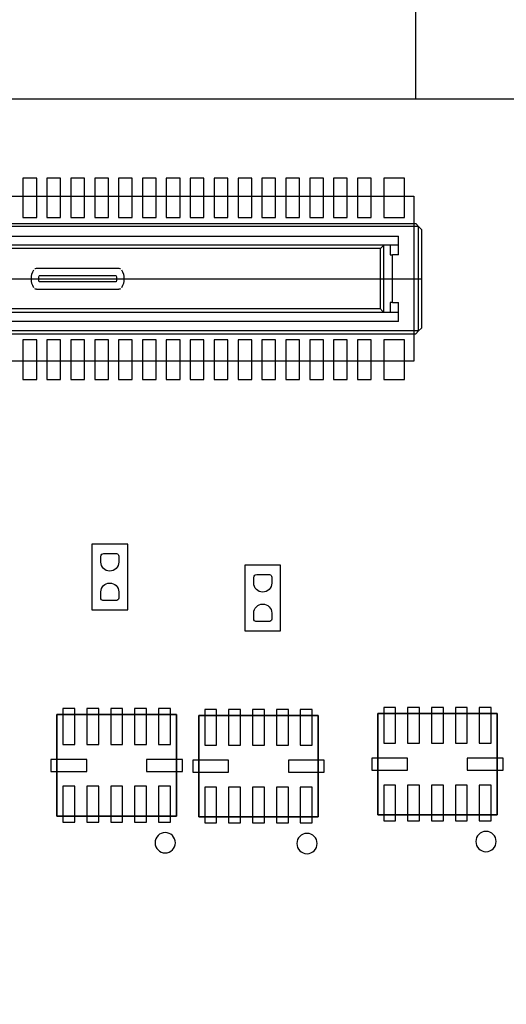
# Model space of a CAD drawing. Extents: x 24 to 161, y 5 to 143.
# Tile 8 of 14: x 58 to 66, y 30 to 46. Entities that reach past the tile are written whole.
import ezdxf

# ---------------------------------------------------------------- set-up
doc = ezdxf.new("R2010")
doc.units = 0
for name, color, linetype in [('BG_OUTLINE', 7, 'CONTINUOUS'), ('PG_ASSEMBLY_BOTTOM', 211, 'CONTINUOUS'), ('PG_SILKSCREEN_BOTTOM', 243, 'CONTINUOUS'), ('PIN_BOTTOM', 1, 'CONTINUOUS')]:
    doc.layers.add(name, color=color, linetype=linetype)

msp = doc.modelspace()

# ---------------------------------------------------------------- linework, layer by layer
at = {"layer": 'BG_OUTLINE'}
msp.add_lwpolyline([(49.190402, 44.786296), (49.190402, 46.950376), (64.281812, 46.950376), (64.281812, 44.786296)], close=True, dxfattribs=at)
msp.add_lwpolyline([(32.12973, 4.786376), (80.129634, 4.786376, 0.414205), (83.629246, 8.286242), (83.629246, 41.286176, 0.414226), (80.129634, 44.786296), (32.12973, 44.786296, 0.414268), (28.629356, 41.286176), (28.629356, 8.286242, 0.414248)], format="xyb", close=True, dxfattribs=at)
at = {"layer": 'PG_ASSEMBLY_BOTTOM'}
for points in [[(42.993056, 43.159934), (64.252856, 43.159934), (64.252856, 40.399716), (42.993056, 40.399716)], [(60.276486, 32.780732), (58.27649, 32.780732), (58.27649, 34.4805), (60.276486, 34.4805)], [(60.276486, 32.780732), (58.27649, 32.780732), (58.27649, 34.4805), (60.276486, 34.4805)], [(62.650624, 32.76727), (60.650628, 32.76727), (60.650628, 34.467038), (62.650624, 34.467038)], [(62.650624, 32.76727), (60.650628, 32.76727), (60.650628, 34.467038), (62.650624, 34.467038)], [(65.647316, 32.800798), (63.64732, 32.800798), (63.64732, 34.500566), (65.647316, 34.500566)], [(65.647316, 32.800798), (63.64732, 32.800798), (63.64732, 34.500566), (65.647316, 34.500566)]]:
    msp.add_lwpolyline(points, close=True, dxfattribs=at)
for points in [[(58.861198, 37.334698), (58.861198, 36.234878)], [(59.461146, 37.334698), (58.861198, 37.334698)], [(59.461146, 36.234878), (59.461146, 37.334698)], [(62.022228, 36.982146), (61.42228, 36.982146)], [(61.42228, 36.982146), (61.42228, 35.882326)], [(62.022228, 35.882326), (62.022228, 36.982146)], [(58.861198, 36.234878), (59.461146, 36.234878)], [(61.42228, 35.882326), (62.022228, 35.882326)]]:
    msp.add_lwpolyline(points, dxfattribs=at)
at = {"layer": 'PG_SILKSCREEN_BOTTOM'}
for points in [[(42.96283, 42.705274), (64.283082, 42.705274)], [(64.332866, 42.654982), (64.283082, 42.705274)], [(64.332866, 42.654982), (42.913046, 42.654982)], [(64.332866, 40.905176), (64.332866, 42.654982)], [(64.38265, 42.604944), (64.332866, 42.654982)], [(64.38265, 42.604944), (64.38265, 40.95496)], [(43.252644, 42.494962), (63.993014, 42.494962)], [(63.993014, 42.180002), (63.993014, 42.494962)], [(63.993014, 42.344848), (43.252644, 42.344848)], [(63.692532, 42.285158), (43.55338, 42.285158)], [(63.692532, 42.285158), (63.702946, 42.295572)], [(63.692532, 41.275), (63.692532, 42.285158)], [(63.702946, 42.295572), (63.713106, 42.305478)], [(63.713106, 42.305478), (63.72225, 42.314876)], [(63.72225, 42.314876), (63.73114, 42.323766)], [(63.73114, 42.323766), (63.738506, 42.330878)], [(63.738506, 42.330878), (63.744348, 42.336974)], [(63.744348, 42.336974), (63.74892, 42.341292)], [(63.74892, 42.341292), (63.751714, 42.344086)], [(63.751714, 42.344086), (63.751968, 42.34434)], [(63.751714, 41.216072), (63.751714, 42.344086)], [(63.751968, 42.34434), (63.752222, 42.344594)], [(63.752222, 42.344594), (63.752476, 42.344848)], [(63.752476, 42.344848), (63.75273, 42.344848)], [(63.75273, 42.344848), (63.753238, 42.344848)], [(63.85814, 42.344848), (63.85814, 42.180002)], [(63.85814, 42.180002), (63.892938, 42.180002)], [(63.993014, 42.180002), (63.892938, 42.180002)], [(63.892938, 41.380156), (63.892938, 42.180002)], [(57.931558, 41.954958), (59.314334, 41.954958)], [(42.913046, 41.779952), (64.38265, 41.779952)], [(59.265566, 41.82999), (57.980326, 41.82999)], [(59.265566, 41.730168), (57.980326, 41.730168)], [(57.931558, 41.604946), (59.314334, 41.604946)], [(63.692532, 41.275), (43.55338, 41.275)], [(63.692532, 41.275), (63.702946, 41.264586)], [(63.702946, 41.264586), (63.713106, 41.254426)], [(63.713106, 41.254426), (63.72225, 41.245028)], [(63.72225, 41.245028), (63.73114, 41.236392)], [(63.73114, 41.236392), (63.738506, 41.229026)], [(63.738506, 41.229026), (63.744348, 41.22293)], [(63.744348, 41.22293), (63.74892, 41.218866)], [(63.85814, 41.380156), (63.85814, 41.215056)], [(63.892938, 41.380156), (63.85814, 41.380156)], [(63.892938, 41.380156), (63.993014, 41.380156)], [(63.993014, 41.064942), (63.993014, 41.380156)], [(63.993014, 41.215056), (43.252644, 41.215056)], [(63.993014, 41.064942), (43.252644, 41.064942)], [(63.74892, 41.218866), (63.751714, 41.216072)], [(63.751968, 41.215564), (63.751714, 41.216072)], [(63.752222, 41.215564), (63.751968, 41.215564)], [(63.752476, 41.215056), (63.752222, 41.215564)], [(63.75273, 41.215056), (63.752476, 41.215056)], [(63.753238, 41.215056), (63.75273, 41.215056)], [(64.332866, 40.905176), (42.913046, 40.905176)], [(64.283082, 40.854884), (64.332866, 40.905176)], [(64.38265, 40.95496), (64.332866, 40.905176)], [(42.96283, 40.854884), (64.283082, 40.854884)], [(60.276486, 34.4805), (58.27649, 34.4805), (58.27649, 32.780732), (60.276486, 32.780732), (60.276486, 34.4805)], [(62.650624, 34.467038), (60.650628, 34.467038), (60.650628, 32.76727), (62.650624, 32.76727), (62.650624, 34.467038)], [(65.647316, 34.500566), (63.64732, 34.500566), (63.64732, 32.800798), (65.647316, 32.800798), (65.647316, 34.500566)]]:
    msp.add_lwpolyline(points, dxfattribs=at)
for points in [[(57.888124, 41.629838, -0.268166), (57.888124, 41.930066)], [(57.907428, 41.948862, -0.126556), (57.931558, 41.954958)], [(59.314334, 41.954958, -0.12706), (59.338464, 41.948862)], [(59.357768, 41.930066, -0.268041), (59.357768, 41.629838)], [(57.980326, 41.730168, -0.14576), (57.980326, 41.82999)], [(59.265566, 41.82999, -0.145643), (59.265566, 41.730168)], [(57.931558, 41.604946, -0.126236), (57.907428, 41.611042)], [(59.338464, 41.611042, -0.126737), (59.314334, 41.604946)], [(60.259722, 32.335216, 1), (59.918854, 32.335216, 1), (60.259722, 32.335216)], [(62.63386, 32.321754, 1), (62.292992, 32.321754, 1), (62.63386, 32.321754)], [(65.630552, 32.355282, 1), (65.289684, 32.355282, 1), (65.630552, 32.355282)]]:
    msp.add_lwpolyline(points, format="xyb", dxfattribs=at)
at = {"layer": 'PIN_BOTTOM'}
for points in [[(57.707784, 43.464734), (57.707784, 42.804842), (57.937908, 42.804842), (57.937908, 43.464734)], [(58.107834, 43.464734), (58.107834, 42.804842), (58.337958, 42.804842), (58.337958, 43.464734)], [(58.507884, 43.464734), (58.507884, 42.804842), (58.738008, 42.804842), (58.738008, 43.464734)], [(58.907934, 43.464734), (58.907934, 42.804842), (59.138058, 42.804842), (59.138058, 43.464734)], [(59.307984, 43.464734), (59.307984, 42.804842), (59.538108, 42.804842), (59.538108, 43.464734)], [(59.70778, 43.464734), (59.70778, 42.804842), (59.937904, 42.804842), (59.937904, 43.464734)], [(60.10783, 43.464734), (60.10783, 42.804842), (60.337954, 42.804842), (60.337954, 43.464734)], [(60.50788, 43.464734), (60.50788, 42.804842), (60.738004, 42.804842), (60.738004, 43.464734)], [(60.90793, 43.464734), (60.90793, 42.804842), (61.138054, 42.804842), (61.138054, 43.464734)], [(61.30798, 43.464734), (61.30798, 42.804842), (61.538104, 42.804842), (61.538104, 43.464734)], [(61.707776, 43.464734), (61.707776, 42.804842), (61.9379, 42.804842), (61.9379, 43.464734)], [(62.107826, 43.464734), (62.107826, 42.804842), (62.33795, 42.804842), (62.33795, 43.464734)], [(62.507876, 43.464734), (62.507876, 42.804842), (62.738, 42.804842), (62.738, 43.464734)], [(62.907926, 43.464734), (62.907926, 42.804842), (63.13805, 42.804842), (63.13805, 43.464734)], [(63.307976, 43.464734), (63.307976, 42.804842), (63.5381, 42.804842), (63.5381, 43.464734)], [(63.747904, 43.464734), (63.747904, 42.804842), (64.097916, 42.804842), (64.097916, 43.464734)], [(57.707784, 40.755062), (57.707784, 40.09517), (57.937908, 40.09517), (57.937908, 40.755062)], [(58.107834, 40.755062), (58.107834, 40.09517), (58.337958, 40.09517), (58.337958, 40.755062)], [(58.507884, 40.755062), (58.507884, 40.09517), (58.738008, 40.09517), (58.738008, 40.755062)], [(58.907934, 40.755062), (58.907934, 40.09517), (59.138058, 40.09517), (59.138058, 40.755062)], [(59.307984, 40.755062), (59.307984, 40.09517), (59.538108, 40.09517), (59.538108, 40.755062)], [(59.70778, 40.755062), (59.70778, 40.09517), (59.937904, 40.09517), (59.937904, 40.755062)], [(60.10783, 40.755062), (60.10783, 40.09517), (60.337954, 40.09517), (60.337954, 40.755062)], [(60.50788, 40.755062), (60.50788, 40.09517), (60.738004, 40.09517), (60.738004, 40.755062)], [(60.90793, 40.755062), (60.90793, 40.09517), (61.138054, 40.09517), (61.138054, 40.755062)], [(61.30798, 40.755062), (61.30798, 40.09517), (61.538104, 40.09517), (61.538104, 40.755062)], [(61.707776, 40.755062), (61.707776, 40.09517), (61.9379, 40.09517), (61.9379, 40.755062)], [(62.107826, 40.755062), (62.107826, 40.09517), (62.33795, 40.09517), (62.33795, 40.755062)], [(62.507876, 40.755062), (62.507876, 40.09517), (62.738, 40.09517), (62.738, 40.755062)], [(62.907926, 40.755062), (62.907926, 40.09517), (63.13805, 40.09517), (63.13805, 40.755062)], [(63.307976, 40.755062), (63.307976, 40.09517), (63.5381, 40.09517), (63.5381, 40.755062)], [(63.747904, 40.755062), (63.747904, 40.09517), (64.097916, 40.09517), (64.097916, 40.755062)], [(58.576464, 33.980628), (58.576464, 34.580576), (58.376566, 34.580576), (58.376566, 33.980628)], [(58.976514, 33.980628), (58.976514, 34.580576), (58.776616, 34.580576), (58.776616, 33.980628)], [(59.376564, 33.980628), (59.376564, 34.580576), (59.176666, 34.580576), (59.176666, 33.980628)], [(59.776614, 33.980628), (59.776614, 34.580576), (59.576716, 34.580576), (59.576716, 33.980628)], [(60.176664, 33.980628), (60.176664, 34.580576), (59.976766, 34.580576), (59.976766, 33.980628)], [(60.950602, 33.967166), (60.950602, 34.567114), (60.750704, 34.567114), (60.750704, 33.967166)], [(61.350652, 33.967166), (61.350652, 34.567114), (61.150754, 34.567114), (61.150754, 33.967166)], [(61.750702, 33.967166), (61.750702, 34.567114), (61.550804, 34.567114), (61.550804, 33.967166)], [(62.150752, 33.967166), (62.150752, 34.567114), (61.950854, 34.567114), (61.950854, 33.967166)], [(62.550802, 33.967166), (62.550802, 34.567114), (62.350904, 34.567114), (62.350904, 33.967166)], [(63.947294, 34.000694), (63.947294, 34.600642), (63.747396, 34.600642), (63.747396, 34.000694)], [(64.347344, 34.000694), (64.347344, 34.600642), (64.147446, 34.600642), (64.147446, 34.000694)], [(64.747394, 34.000694), (64.747394, 34.600642), (64.547496, 34.600642), (64.547496, 34.000694)], [(65.147444, 34.000694), (65.147444, 34.600642), (64.947546, 34.600642), (64.947546, 34.000694)], [(65.547494, 34.000694), (65.547494, 34.600642), (65.347596, 34.600642), (65.347596, 34.000694)], [(58.176414, 33.530667), (58.776362, 33.530667), (58.776362, 33.730565), (58.176414, 33.730565)], [(59.776614, 33.530667), (60.376562, 33.530667), (60.376562, 33.730565), (59.776614, 33.730565)], [(60.550552, 33.517205), (61.1505, 33.517205), (61.1505, 33.717103), (60.550552, 33.717103)], [(62.150752, 33.517205), (62.7507, 33.517205), (62.7507, 33.717103), (62.150752, 33.717103)], [(63.547244, 33.550733), (64.147192, 33.550733), (64.147192, 33.750631), (63.547244, 33.750631)], [(65.147444, 33.550733), (65.747392, 33.550733), (65.747392, 33.750631), (65.147444, 33.750631)], [(58.576464, 32.680656), (58.576464, 33.280604), (58.376566, 33.280604), (58.376566, 32.680656)], [(58.976514, 32.680656), (58.976514, 33.280604), (58.776616, 33.280604), (58.776616, 32.680656)], [(59.376564, 32.680656), (59.376564, 33.280604), (59.176666, 33.280604), (59.176666, 32.680656)], [(59.776614, 32.680656), (59.776614, 33.280604), (59.576716, 33.280604), (59.576716, 32.680656)], [(60.176664, 32.680656), (60.176664, 33.280604), (59.976766, 33.280604), (59.976766, 32.680656)], [(60.950602, 32.667194), (60.950602, 33.267142), (60.750704, 33.267142), (60.750704, 32.667194)], [(61.350652, 32.667194), (61.350652, 33.267142), (61.150754, 33.267142), (61.150754, 32.667194)], [(61.750702, 32.667194), (61.750702, 33.267142), (61.550804, 33.267142), (61.550804, 32.667194)], [(62.150752, 32.667194), (62.150752, 33.267142), (61.950854, 33.267142), (61.950854, 32.667194)], [(62.550802, 32.667194), (62.550802, 33.267142), (62.350904, 33.267142), (62.350904, 32.667194)], [(63.947294, 32.700722), (63.947294, 33.30067), (63.747396, 33.30067), (63.747396, 32.700722)], [(64.347344, 32.700722), (64.347344, 33.30067), (64.147446, 33.30067), (64.147446, 32.700722)], [(64.747394, 32.700722), (64.747394, 33.30067), (64.547496, 33.30067), (64.547496, 32.700722)], [(65.147444, 32.700722), (65.147444, 33.30067), (64.947546, 33.30067), (64.947546, 32.700722)], [(65.547494, 32.700722), (65.547494, 33.30067), (65.347596, 33.30067), (65.347596, 32.700722)]]:
    msp.add_lwpolyline(points, close=True, dxfattribs=at)
for points in [[(59.011058, 37.034978), (59.011058, 37.136578, -0.375524), (59.059572, 37.178996), (59.275472, 37.178996, -0.365016), (59.311286, 37.136578), (59.311286, 37.034978, -0.99984)], [(61.57214, 36.682426), (61.57214, 36.784026, -0.375524), (61.620654, 36.826444), (61.836554, 36.826444, -0.365016), (61.872368, 36.784026), (61.872368, 36.682426, -0.99984)], [(59.311286, 36.534598), (59.311286, 36.432998, -0.375524), (59.262772, 36.39058), (59.046872, 36.39058, -0.365016), (59.011058, 36.432998), (59.011058, 36.534598, -0.99984)], [(61.872368, 36.182046), (61.872368, 36.080446, -0.375524), (61.823854, 36.038028), (61.607954, 36.038028, -0.365016), (61.57214, 36.080446), (61.57214, 36.182046, -0.99984)]]:
    msp.add_lwpolyline(points, format="xyb", close=True, dxfattribs=at)

doc.saveas('drawing.dxf')
